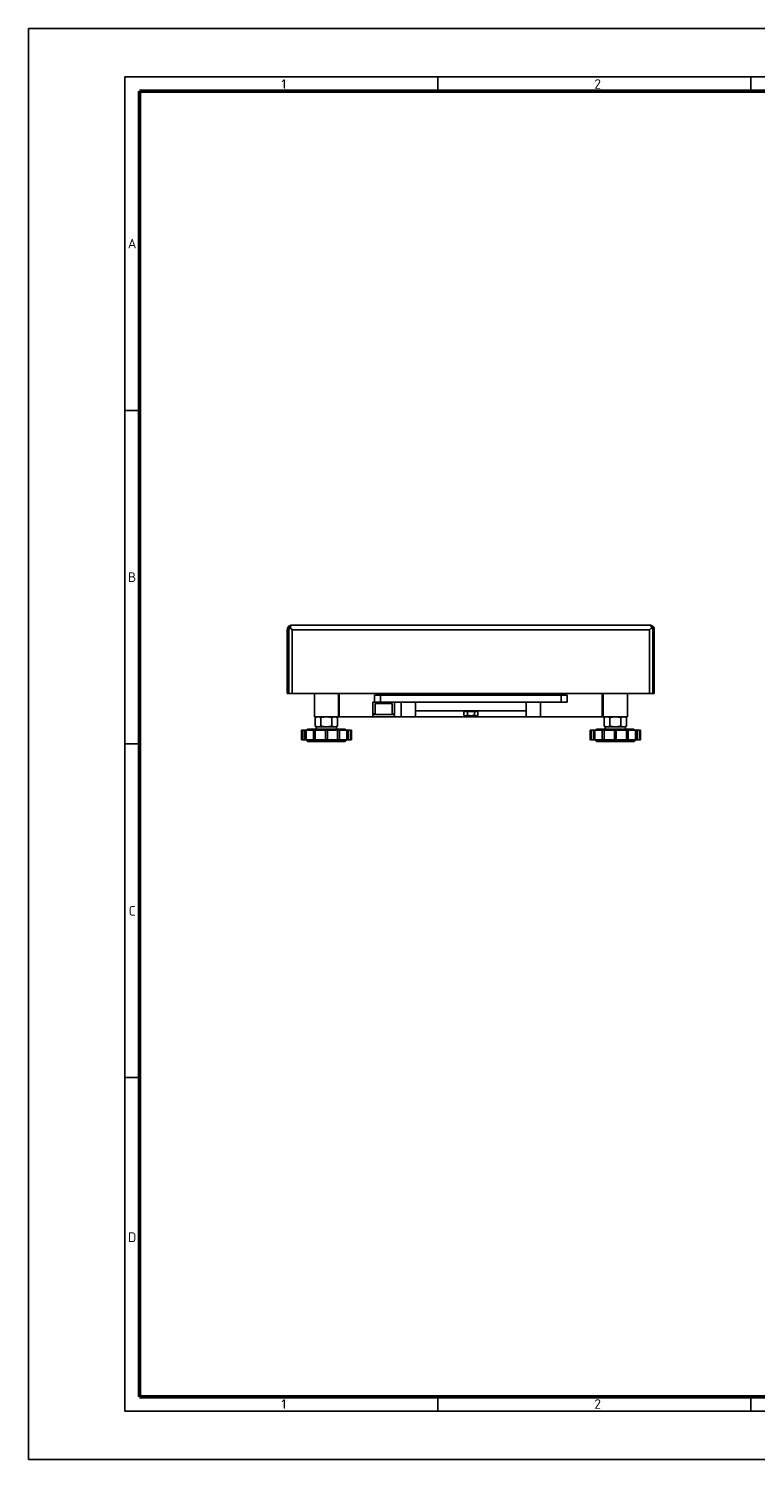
# Model space of a CAD drawing. Header units: millimetres. Extents: x 0 to 1680, y 0 to 1188.
# Tile 1 of 8: x 0 to 604, y 0 to 1188. Entities that reach past the tile are written whole.
import ezdxf

# ---------------------------------------------------------------- set-up
doc = ezdxf.new("R2010")
doc.units = ezdxf.units.MM
doc.header["$LTSCALE"] = 4
for name, color, linetype in [('00_COMPONENTS', 7, 'Continuous'), ('02___PRT_ALL_AXES', 7, 'Continuous'), ('AXES', 7, 'Continuous')]:
    doc.layers.add(name, color=color, linetype=linetype)
doc.layers.add('AM_BOR', color=7, linetype='Continuous', lineweight=50)
doc.styles.add('Note', font='isocpeur.ttf')

# ---------------------------------------------------------------- blocks, each defined once
blk = doc.blocks.new('MT_ISO_A3')
at = {"layer": 'AM_BOR', "lineweight": 25}
for p, q in [((20, 287), (410, 287)), ((20, 10), (20, 287)), ((85, 287), (85, 284)), ((150, 287), (150, 284)), ((20, 217.75), (23, 217.75)), ((20, 148.5), (23, 148.5)), ((20, 79.25), (23, 79.25)), ((85, 13), (85, 10)), ((150, 13), (150, 10)), ((410, 10), (20, 10))]:
    blk.add_line(p, q, dxfattribs=at)
at = {"layer": 'AM_BOR', "lineweight": 50}
for p, q in [((23, 284), (407, 284)), ((23, 13), (23, 284)), ((407, 13), (23, 13))]:
    blk.add_line(p, q, dxfattribs=at)
at = {"layer": 'Defpoints', "lineweight": 25}
for p, q in [((0, 0), (0, 297)), ((0, 297), (420, 297)), ((420, 0), (0, 0))]:
    blk.add_line(p, q, dxfattribs=at)
at = {"layer": 'AM_BOR', "lineweight": 25, "char_height": 2, "style": 'Note'}
for s, insert, attachment_point in [('\\fISOCPEUR|b0|i0;\\H2.0000;1', (52.5, 285.5), 4), ('\\fISOCPEUR|b0|i0;\\H2.0000;2', (117.5, 285.5), 4), ('\\fISOCPEUR|b0|i0;\\H2.0000;A', (21.5, 252.37), 5), ('\\fISOCPEUR|b0|i0;\\H2.0000;B', (21.5, 183.12), 5), ('\\fISOCPEUR|b0|i0;\\H2.0000;C', (21.5, 113.87), 5), ('\\fISOCPEUR|b0|i0;\\H2.0000;D', (21.5, 46.12), 5), ('\\fISOCPEUR|b0|i0;\\H2.0000;1', (52.5, 11.5), 4), ('\\fISOCPEUR|b0|i0;\\H2.0000;2', (117.5, 11.5), 4)]:
    blk.add_mtext(s, dxfattribs=dict(at, insert=insert, attachment_point=attachment_point))

msp = doc.modelspace()

# ---------------------------------------------------------------- linework, layer by layer
at = {"color": 7, "linetype": 'Continuous'}
for p, q in [((217, 690.8), (219, 688.8)), ((515.8, 692.8), (218.9, 692.8)), ((515.8, 688.8), (517.7, 690.8)), ((214.9, 635.8), (214.9, 688.8)), ((519.8, 688.8), (519.8, 635.8)), ((216.1, 635.8), (214.9, 635.8)), ((219, 635.8), (216.1, 635.8)), ((219, 635.8), (515.8, 635.8)), ((237.4, 616.6), (237.4, 635.8)), ((257.4, 616.6), (257.4, 635.8)), ((258.1, 635.8), (258.1, 616.6)), ((287.4, 634.6), (287.4, 628.6)), ((287.4, 634.6), (292.4, 634.6)), ((292.4, 634.6), (442.4, 634.6)), ((321.4, 634.6), (321.4, 635.8)), ((348.4, 635.8), (348.4, 634.6)), ((386.4, 634.6), (386.4, 635.8)), ((413.4, 634.6), (413.4, 635.8)), ((442.4, 634.6), (447.4, 634.6)), ((447.4, 634.6), (447.4, 628.6)), ((476.6, 635.8), (476.6, 616.6)), ((477.4, 616.6), (477.4, 635.8)), ((497.4, 616.6), (497.4, 635.8)), ((518.6, 635.8), (515.8, 635.8)), ((519.8, 635.8), (518.6, 635.8)), ((286.4, 618.6), (285.9, 619.1)), ((287.9, 619.1), (285.9, 619.1)), ((299, 628.6), (303.9, 628.6)), ((303.9, 619.1), (301.9, 619.1)), ((303.4, 618.6), (303.9, 619.1)), ((303.9, 628.6), (442.4, 628.6)), ((321.4, 616.6), (321.4, 628.6)), ((413.4, 621.6), (321.4, 621.6)), ((362.9, 621.1), (361.6, 621.1)), ((361.6, 621.1), (361.6, 617.9)), ((361.6, 617.9), (362.4, 617.5)), ((362.9, 621.6), (362.9, 621.1)), ((364.5, 621.1), (362.9, 621.1)), ((370.3, 621.1), (364.5, 621.1)), ((364.5, 621.1), (364.5, 617.9)), ((371.8, 621.1), (370.3, 621.1)), ((370.3, 621.1), (370.3, 617.9)), ((371.8, 621.6), (371.8, 621.1)), ((373.2, 621.1), (371.8, 621.1)), ((373.2, 617.9), (372.4, 617.5)), ((373.2, 621.1), (373.2, 617.9)), ((413.4, 616.6), (413.4, 628.6)), ((447.4, 628.6), (442.4, 628.6)), ((237.4, 616.6), (238, 616.6)), ((238, 616.6), (239.3, 616.6)), ((239.3, 616.6), (239.4, 616.6)), ((239.4, 616.6), (240.5, 616.6)), ((240.5, 616.6), (242.4, 616.6)), ((242.4, 616.6), (242.7, 616.6)), ((242.7, 616.6), (247.4, 616.6)), ((247.4, 616.6), (252.1, 616.6)), ((252.1, 616.6), (252.1, 616.6)), ((252.1, 616.6), (252.4, 616.6)), ((252.4, 616.6), (254.3, 616.6)), ((254.3, 616.6), (255.3, 616.6)), ((255.3, 616.6), (255.4, 616.6)), ((255.4, 616.6), (255.4, 616.6)), ((255.4, 616.6), (257.4, 616.6)), ((258.1, 616.6), (257.4, 616.6)), ((285.9, 616.6), (258.1, 616.6)), ((309.5, 616.6), (303.9, 616.6)), ((313.4, 616.6), (309.5, 616.6)), ((321.4, 616.6), (313.4, 616.6)), ((413.4, 616.6), (321.4, 616.6)), ((363.1, 617.5), (362.4, 617.5)), ((367.4, 617.5), (363.1, 617.5)), ((371.7, 617.5), (367.4, 617.5)), ((372.4, 617.5), (371.7, 617.5)), ((421.4, 616.6), (413.4, 616.6)), ((425.2, 616.6), (421.4, 616.6)), ((476.6, 616.6), (425.2, 616.6)), ((477.4, 616.6), (476.6, 616.6)), ((477.4, 616.6), (479.4, 616.6)), ((479.4, 616.6), (479.4, 616.6)), ((479.4, 616.6), (479.4, 616.6)), ((479.4, 616.6), (480.5, 616.6)), ((480.5, 616.6), (482.4, 616.6)), ((482.4, 616.6), (482.7, 616.6)), ((482.7, 616.6), (482.7, 616.6)), ((482.7, 616.6), (487.4, 616.6)), ((487.4, 616.6), (492.1, 616.6)), ((492.1, 616.6), (492.4, 616.6)), ((492.4, 616.6), (494.3, 616.6)), ((494.3, 616.6), (495.4, 616.6)), ((495.4, 616.6), (495.4, 616.6)), ((495.4, 616.6), (496.8, 616.6)), ((496.8, 616.6), (497.4, 616.6))]:
    msp.add_line(p, q, dxfattribs=at)
at = {"color": 3, "linetype": 'Continuous'}
for p, q in [((216.1, 635.8), (216.1, 688.8)), ((216.1, 635.8), (216.1, 688.8)), ((518.6, 635.8), (518.6, 688.8)), ((518.6, 635.8), (518.6, 688.8))]:
    msp.add_line(p, q, dxfattribs=at)
at = {"color": 9, "linetype": 'Continuous'}
for p, q in [((219, 688.8), (219, 635.8)), ((219, 688.8), (515.8, 688.8)), ((515.8, 635.8), (515.8, 688.8)), ((292.4, 634.6), (292.4, 628.6)), ((309.5, 634.6), (309.5, 635.8)), ((425.2, 634.6), (425.2, 635.8)), ((442.4, 634.6), (442.4, 628.6)), ((309.5, 616.6), (309.5, 628.6)), ((425.2, 616.6), (425.2, 628.6))]:
    msp.add_line(p, q, dxfattribs=at)
at = {"color": 7, "linetype": 'Continuous'}
for points in [[(217, 690.8), (218, 689.8), (219, 688.8)], [(515.8, 688.8), (516.8, 689.8), (517.7, 690.8)]]:
    msp.add_lwpolyline(points, dxfattribs=at)
for centre, start, end in [((218.9, 688.8), 150.8362, 180), ((218.9, 688.8), 136.2408, 150.8362), ((218.9, 688.8), 90, 136.2408), ((515.8, 688.8), 43.7592, 90), ((515.8, 688.8), 29.1638, 43.7592), ((515.8, 688.8), 0, 29.1638)]:
    msp.add_arc(centre, 4, start, end, dxfattribs=at)
at = {"color": 3, "linetype": 'Continuous'}
for centre, start, end in [((218.9, 688.8), 157.5, 180), ((218.9, 688.8), 130.7591, 157.5), ((515.8, 688.8), 22.5, 49.2409), ((515.8, 688.8), 0, 22.5)]:
    msp.add_arc(centre, 2.8, start, end, dxfattribs=at)
at = {"color": 7, "linetype": 'Continuous'}
for points, knots in [([(215.4, 690.8), (215.5, 690.4), (215.7, 689.7), (216, 689.1), (216.1, 688.8)], [0, 0, 0, 0, 0.50935, 1, 1, 1, 1]), ([(216.1, 688.8), (216.3, 689.1), (216.7, 689.7), (216.9, 690.4), (217, 690.8)], [0, 0, 0, 0, 0.487284, 1, 1, 1, 1]), ([(217, 690.8), (217.2, 691.1), (217.5, 691.6), (217.9, 692.2), (218.1, 692.4)], [0, 0, 0, 0, 0.554987, 1, 1, 1, 1]), ([(218.1, 692.4), (218.2, 692.5), (218.5, 692.7), (218.8, 692.8), (218.9, 692.8)], [0, 0, 0, 0, 0.548906, 1, 1, 1, 1]), ([(516.7, 692.4), (516.5, 692.5), (516.3, 692.7), (516, 692.8), (515.8, 692.8)], [0, 0, 0, 0, 0.548906, 1, 1, 1, 1]), ([(517.7, 690.8), (517.6, 691.1), (517.3, 691.6), (516.9, 692.2), (516.7, 692.4)], [0, 0, 0, 0, 0.554987, 1, 1, 1, 1]), ([(517.7, 690.8), (517.8, 690.4), (518.1, 689.7), (518.4, 689.1), (518.6, 688.8)], [0, 0, 0, 0, 0.512716, 1, 1, 1, 1]), ([(518.6, 688.8), (518.8, 689.1), (519.1, 689.7), (519.3, 690.4), (519.3, 690.8)], [0, 0, 0, 0, 0.49065, 1, 1, 1, 1]), ([(363.1, 617.5), (362.9, 617.5), (362.7, 617.5), (362.3, 617.6), (362, 617.7), (361.7, 617.8), (361.6, 617.9)], [0, 0, 0, 0, 0.240405, 0.485503, 0.738357, 1, 1, 1, 1]), ([(364.5, 617.9), (364.4, 617.8), (364.2, 617.7), (363.8, 617.6), (363.4, 617.5), (363.2, 617.5), (363.1, 617.5)], [0, 0, 0, 0, 0.261643, 0.514497, 0.759595, 1, 1, 1, 1]), ([(367.4, 617.5), (367.1, 617.5), (366.7, 617.5), (365.7, 617.6), (365, 617.8), (364.5, 617.9)], [0, 0, 0, 0, 0.250049, 0.500099, 1, 1, 1, 1]), ([(370.3, 617.9), (369.8, 617.8), (369.1, 617.6), (368.1, 617.5), (367.6, 617.5), (367.4, 617.5)], [0, 0, 0, 0, 0.499901, 0.749952, 1, 1, 1, 1]), ([(371.7, 617.5), (371.6, 617.5), (371.3, 617.5), (371, 617.6), (370.6, 617.7), (370.4, 617.8), (370.3, 617.9)], [0, 0, 0, 0, 0.240405, 0.485503, 0.738357, 1, 1, 1, 1]), ([(373.2, 617.9), (373, 617.8), (372.8, 617.7), (372.5, 617.6), (372.1, 617.5), (371.8, 617.5), (371.7, 617.5)], [0, 0, 0, 0, 0.261643, 0.514497, 0.759595, 1, 1, 1, 1])]:
    msp.add_open_spline(points, degree=3, knots=knots, dxfattribs=at)
at = {"layer": '00_COMPONENTS', "color": 7, "linetype": 'Continuous'}
for p, q in [((231.8, 606.2), (231.1, 605.5)), ((231.8, 606.2), (238.9, 606.2)), ((238.9, 608.2), (239.4, 608.2)), ((238.9, 606.2), (238.9, 608.2)), ((238.9, 606.2), (255.9, 606.2)), ((239.4, 608.2), (239.4, 608.2)), ((239.4, 608.2), (240.5, 608.2)), ((240.5, 608.2), (242.4, 608.2)), ((242.4, 608.2), (247.4, 608.2)), ((247.4, 608.2), (252.4, 608.2)), ((252.4, 608.2), (254.3, 608.2)), ((254.3, 608.2), (255.4, 608.2)), ((255.4, 608.2), (255.4, 608.2)), ((255.4, 608.2), (255.9, 608.2)), ((255.9, 606.2), (255.9, 608.2)), ((255.9, 606.2), (262.9, 606.2)), ((262.9, 606.2), (263.6, 605.5)), ((471.8, 606.2), (471.1, 605.5)), ((471.8, 606.2), (478.9, 606.2)), ((478.9, 608.2), (479.4, 608.2)), ((478.9, 606.2), (478.9, 608.2)), ((478.9, 606.2), (495.9, 606.2)), ((479.4, 608.2), (479.4, 608.2)), ((479.4, 608.2), (480.5, 608.2)), ((480.5, 608.2), (482.4, 608.2)), ((482.4, 608.2), (487.4, 608.2)), ((487.4, 608.2), (492.4, 608.2)), ((492.4, 608.2), (494.3, 608.2)), ((494.3, 608.2), (495.4, 608.2)), ((495.4, 608.2), (495.4, 608.2)), ((495.4, 608.2), (495.9, 608.2)), ((495.9, 606.2), (495.9, 608.2)), ((495.9, 606.2), (502.9, 606.2)), ((502.9, 606.2), (503.6, 605.5)), ((227.4, 605.5), (226.6, 605.5)), ((226.6, 605.5), (226.6, 597.5)), ((227.4, 597.5), (226.6, 597.5)), ((227.4, 605.5), (229.3, 605.5)), ((227.4, 597.5), (227.4, 605.5)), ((229.3, 597.5), (227.4, 597.5)), ((229.3, 605.5), (230.5, 605.5)), ((229.3, 597.5), (229.3, 605.5)), ((229.3, 597.5), (230.5, 597.5)), ((230.4, 597.5), (230.4, 597.5)), ((230.4, 597.5), (231.7, 596.2)), ((230.5, 605.5), (236.6, 605.5)), ((230.5, 597.5), (230.5, 605.5)), ((236.6, 597.5), (230.5, 597.5)), ((247.4, 596.2), (231.7, 596.2)), ((236.6, 605.5), (238.1, 605.5)), ((236.6, 597.5), (236.6, 605.5)), ((236.6, 597.5), (238.1, 597.5)), ((238.1, 605.5), (246.6, 605.5)), ((238.1, 597.5), (238.1, 605.5)), ((246.6, 597.5), (238.1, 597.5)), ((246.6, 605.5), (246.6, 597.5)), ((248.2, 605.5), (246.6, 605.5)), ((248.2, 597.5), (246.6, 597.5)), ((263.1, 596.2), (247.4, 596.2)), ((248.2, 605.5), (256.7, 605.5)), ((248.2, 605.5), (248.2, 597.5)), ((256.7, 597.5), (248.2, 597.5)), ((258.2, 605.5), (256.7, 605.5)), ((256.7, 597.5), (256.7, 605.5)), ((258.2, 597.5), (256.7, 597.5)), ((258.2, 605.5), (258.2, 597.5)), ((258.2, 605.5), (264.3, 605.5)), ((264.3, 597.5), (258.2, 597.5)), ((264.3, 597.5), (263.1, 596.2)), ((265.5, 605.5), (264.3, 605.5)), ((264.3, 597.5), (264.3, 605.5)), ((265.5, 597.5), (264.3, 597.5)), ((264.4, 597.5), (264.3, 597.5)), ((265.5, 605.5), (265.5, 597.5)), ((265.5, 605.5), (267.4, 605.5)), ((267.4, 597.5), (265.5, 597.5)), ((268.2, 605.5), (267.4, 605.5)), ((267.4, 597.5), (267.4, 605.5)), ((268.2, 597.5), (267.4, 597.5)), ((268.2, 605.5), (268.2, 597.5)), ((467.4, 605.5), (466.6, 605.5)), ((466.6, 605.5), (466.6, 597.5)), ((467.4, 597.5), (466.6, 597.5)), ((467.4, 605.5), (469.3, 605.5)), ((467.4, 597.5), (467.4, 605.5)), ((469.3, 597.5), (467.4, 597.5)), ((469.3, 605.5), (470.5, 605.5)), ((469.3, 597.5), (469.3, 605.5)), ((469.3, 597.5), (470.5, 597.5)), ((470.4, 597.5), (470.4, 597.5)), ((470.4, 597.5), (471.7, 596.2)), ((470.5, 605.5), (476.6, 605.5)), ((470.5, 597.5), (470.5, 605.5)), ((476.6, 597.5), (470.5, 597.5)), ((487.4, 596.2), (471.7, 596.2)), ((476.6, 605.5), (478.1, 605.5)), ((476.6, 597.5), (476.6, 605.5)), ((476.6, 597.5), (478.1, 597.5)), ((478.1, 605.5), (486.6, 605.5)), ((478.1, 597.5), (478.1, 605.5)), ((486.6, 597.5), (478.1, 597.5)), ((486.6, 605.5), (486.6, 597.5)), ((488.2, 605.5), (486.6, 605.5)), ((488.2, 597.5), (486.6, 597.5)), ((503.1, 596.2), (487.4, 596.2)), ((488.2, 605.5), (496.7, 605.5)), ((488.2, 605.5), (488.2, 597.5)), ((496.7, 597.5), (488.2, 597.5)), ((498.2, 605.5), (496.7, 605.5)), ((496.7, 597.5), (496.7, 605.5)), ((498.2, 597.5), (496.7, 597.5)), ((498.2, 605.5), (498.2, 597.5)), ((498.2, 605.5), (504.3, 605.5)), ((504.3, 597.5), (498.2, 597.5)), ((504.3, 597.5), (503.1, 596.2)), ((505.5, 605.5), (504.3, 605.5)), ((504.3, 597.5), (504.3, 605.5)), ((505.5, 597.5), (504.3, 597.5)), ((504.4, 597.5), (504.3, 597.5)), ((505.5, 605.5), (505.5, 597.5)), ((505.5, 605.5), (507.4, 605.5)), ((507.4, 597.5), (505.5, 597.5)), ((508.2, 605.5), (507.4, 605.5)), ((507.4, 597.5), (507.4, 605.5)), ((508.2, 597.5), (507.4, 597.5)), ((508.2, 605.5), (508.2, 597.5))]:
    msp.add_line(p, q, dxfattribs=at)
at = {"layer": '02___PRT_ALL_AXES', "color": 7, "linetype": 'Continuous'}
for p, q in [((239.4, 616.6), (238.1, 615.9)), ((238.1, 608.9), (238.1, 615.9)), ((238.1, 608.9), (239.4, 608.2)), ((242.8, 608.9), (242.8, 615.9)), ((252, 608.9), (252, 615.9)), ((255.4, 616.6), (255.4, 616.6)), ((255.4, 616.6), (256.6, 615.9)), ((256.6, 608.9), (255.4, 608.2)), ((256.6, 608.9), (256.6, 615.9)), ((479.4, 616.6), (478.2, 615.9)), ((478.2, 608.9), (478.2, 615.9)), ((478.2, 608.9), (479.4, 608.2)), ((479.4, 616.6), (479.4, 616.6)), ((482.8, 608.9), (482.8, 615.9)), ((492, 608.9), (492, 615.9)), ((495.4, 616.6), (496.6, 615.9)), ((496.6, 608.9), (495.4, 608.2)), ((496.6, 608.9), (496.6, 615.9))]:
    msp.add_line(p, q, dxfattribs=at)
for points, knots in [([(240.5, 616.6), (240.3, 616.6), (239.9, 616.6), (239.3, 616.4), (238.7, 616.2), (238.3, 616), (238.1, 615.9)], [0, 0, 0, 0, 0.240405, 0.485503, 0.738357, 1, 1, 1, 1]), ([(240.5, 608.2), (240.3, 608.2), (239.9, 608.2), (239.3, 608.4), (238.7, 608.6), (238.3, 608.8), (238.1, 608.9)], [0, 0, 0, 0, 0.240405, 0.485503, 0.738357, 1, 1, 1, 1]), ([(242.8, 615.9), (242.6, 616), (242.2, 616.2), (241.6, 616.4), (241, 616.6), (240.6, 616.6), (240.5, 616.6)], [0, 0, 0, 0, 0.261643, 0.514497, 0.759595, 1, 1, 1, 1]), ([(242.8, 608.9), (242.6, 608.8), (242.2, 608.6), (241.6, 608.4), (241, 608.2), (240.6, 608.2), (240.5, 608.2)], [0, 0, 0, 0, 0.261643, 0.514497, 0.759595, 1, 1, 1, 1]), ([(247.4, 616.6), (247, 616.6), (246.2, 616.6), (245, 616.4), (243.9, 616.2), (243.1, 616), (242.8, 615.9)], [0, 0, 0, 0, 0.249991, 0.499985, 0.749988, 1, 1, 1, 1]), ([(247.4, 608.2), (247, 608.2), (246.2, 608.2), (245, 608.4), (243.9, 608.6), (243.1, 608.8), (242.8, 608.9)], [0, 0, 0, 0, 0.249991, 0.499985, 0.749988, 1, 1, 1, 1]), ([(252, 615.9), (251.6, 616), (250.9, 616.2), (249.7, 616.4), (248.6, 616.6), (247.8, 616.6), (247.4, 616.6)], [0, 0, 0, 0, 0.250012, 0.500015, 0.750009, 1, 1, 1, 1]), ([(252, 608.9), (251.6, 608.8), (250.9, 608.6), (249.7, 608.4), (248.6, 608.2), (247.8, 608.2), (247.4, 608.2)], [0, 0, 0, 0, 0.250012, 0.500015, 0.750009, 1, 1, 1, 1]), ([(254.3, 616.6), (254.1, 616.6), (253.7, 616.6), (253.1, 616.4), (252.6, 616.2), (252.2, 616), (252, 615.9)], [0, 0, 0, 0, 0.240405, 0.485503, 0.738357, 1, 1, 1, 1]), ([(254.3, 608.2), (254.1, 608.2), (253.7, 608.2), (253.1, 608.4), (252.6, 608.6), (252.2, 608.8), (252, 608.9)], [0, 0, 0, 0, 0.240405, 0.485503, 0.738357, 1, 1, 1, 1]), ([(255.2, 616.5), (255.1, 616.5), (254.8, 616.6), (254.5, 616.6), (254.3, 616.6)], [0, 0, 0, 0, 0.503027, 1, 1, 1, 1]), ([(256.6, 608.9), (256.4, 608.8), (256.1, 608.6), (255.5, 608.4), (254.9, 608.2), (254.5, 608.2), (254.3, 608.2)], [0, 0, 0, 0, 0.261643, 0.514497, 0.759595, 1, 1, 1, 1]), ([(255.7, 616.3), (255.6, 616.4), (255.5, 616.4), (255.3, 616.5), (255.2, 616.5)], [0, 0, 0, 0, 0.252383, 1, 1, 1, 1]), ([(256.6, 615.9), (256.5, 615.9), (256.2, 616.1), (255.9, 616.3), (255.7, 616.3)], [0, 0, 0, 0, 0.255388, 1, 1, 1, 1]), ([(479.1, 616.3), (479, 616.3), (478.7, 616.2), (478.4, 616), (478.2, 615.9)], [0, 0, 0, 0, 0.244814, 1, 1, 1, 1]), ([(480.5, 608.2), (480.3, 608.2), (479.9, 608.2), (479.3, 608.4), (478.7, 608.6), (478.3, 608.8), (478.2, 608.9)], [0, 0, 0, 0, 0.240405, 0.485503, 0.738357, 1, 1, 1, 1]), ([(479.6, 616.5), (479.5, 616.5), (479.4, 616.4), (479.2, 616.4), (479.1, 616.3)], [0, 0, 0, 0, 0.247785, 1, 1, 1, 1]), ([(480.5, 616.6), (480.3, 616.6), (480, 616.6), (479.7, 616.5), (479.6, 616.5)], [0, 0, 0, 0, 0.496972, 1, 1, 1, 1]), ([(482.8, 615.9), (482.6, 616), (482.2, 616.2), (481.6, 616.4), (481.1, 616.6), (480.7, 616.6), (480.5, 616.6)], [0, 0, 0, 0, 0.261643, 0.514497, 0.759595, 1, 1, 1, 1]), ([(482.8, 608.9), (482.6, 608.8), (482.2, 608.6), (481.6, 608.4), (481.1, 608.2), (480.7, 608.2), (480.5, 608.2)], [0, 0, 0, 0, 0.261643, 0.514497, 0.759595, 1, 1, 1, 1]), ([(487.4, 616.6), (487, 616.6), (486.2, 616.6), (485.1, 616.4), (483.9, 616.2), (483.1, 616), (482.8, 615.9)], [0, 0, 0, 0, 0.249991, 0.499985, 0.749988, 1, 1, 1, 1]), ([(487.4, 608.2), (487, 608.2), (486.2, 608.2), (485.1, 608.4), (483.9, 608.6), (483.1, 608.8), (482.8, 608.9)], [0, 0, 0, 0, 0.249991, 0.499985, 0.749988, 1, 1, 1, 1]), ([(492, 615.9), (491.6, 616), (490.9, 616.2), (489.7, 616.4), (488.6, 616.6), (487.8, 616.6), (487.4, 616.6)], [0, 0, 0, 0, 0.250012, 0.500015, 0.750009, 1, 1, 1, 1]), ([(492, 608.9), (491.6, 608.8), (490.9, 608.6), (489.7, 608.4), (488.6, 608.2), (487.8, 608.2), (487.4, 608.2)], [0, 0, 0, 0, 0.250012, 0.500015, 0.750009, 1, 1, 1, 1]), ([(494.3, 616.6), (494.1, 616.6), (493.7, 616.6), (493.1, 616.4), (492.6, 616.2), (492.2, 616), (492, 615.9)], [0, 0, 0, 0, 0.240405, 0.485503, 0.738357, 1, 1, 1, 1]), ([(494.3, 608.2), (494.1, 608.2), (493.7, 608.2), (493.1, 608.4), (492.6, 608.6), (492.2, 608.8), (492, 608.9)], [0, 0, 0, 0, 0.240405, 0.485503, 0.738357, 1, 1, 1, 1]), ([(496.6, 615.9), (496.4, 616), (496.1, 616.2), (495.5, 616.4), (494.9, 616.6), (494.5, 616.6), (494.3, 616.6)], [0, 0, 0, 0, 0.261643, 0.514497, 0.759595, 1, 1, 1, 1]), ([(496.6, 608.9), (496.4, 608.8), (496.1, 608.6), (495.5, 608.4), (494.9, 608.2), (494.5, 608.2), (494.3, 608.2)], [0, 0, 0, 0, 0.261643, 0.514497, 0.759595, 1, 1, 1, 1])]:
    msp.add_open_spline(points, degree=3, knots=knots, dxfattribs=at)
at = {"layer": 'AXES', "color": 7, "linetype": 'Continuous'}
for p, q in [((285.9, 619.1), (285.9, 628.6)), ((285.9, 628.6), (287.3, 628.6)), ((285.9, 616.6), (285.9, 618.6)), ((285.9, 618.6), (287.9, 618.6)), ((287.3, 628.6), (287.4, 628.6)), ((287.4, 628.6), (287.9, 628.6)), ((287.9, 628.6), (288, 628.6)), ((287.9, 627.5), (289.3, 627.5)), ((287.9, 618.6), (287.9, 627.5)), ((287.9, 618.6), (290.3, 618.6)), ((288, 628.6), (288.2, 628.6)), ((288.2, 628.6), (289.9, 628.6)), ((289.3, 627.5), (290.3, 627.5)), ((289.9, 628.6), (291.5, 628.6)), ((298.5, 627.5), (290.3, 627.5)), ((290.3, 618.6), (293.9, 618.6)), ((291.5, 628.6), (291.9, 628.6)), ((291.9, 628.6), (292.1, 628.6)), ((292.1, 628.6), (292.4, 628.6)), ((292.4, 628.6), (294.9, 628.6)), ((293.9, 618.6), (294.9, 618.6)), ((297.4, 628.6), (294.9, 628.6)), ((294.9, 618.6), (295.9, 618.6)), ((295.9, 618.6), (301.9, 618.6)), ((297.6, 628.6), (297.4, 628.6)), ((297.9, 628.6), (297.6, 628.6)), ((298.2, 628.6), (297.9, 628.6)), ((299, 628.6), (298.2, 628.6)), ((300.4, 627.5), (298.5, 627.5)), ((301.9, 627.5), (300.4, 627.5)), ((301.9, 618.6), (301.9, 627.5)), ((301.9, 618.6), (303.9, 618.6)), ((303.9, 619.1), (303.9, 628.6)), ((303.9, 616.6), (303.9, 618.6))]:
    msp.add_line(p, q, dxfattribs=at)
at = {"layer": 'AXES', "color": 3, "linetype": 'Continuous'}
msp.add_line((285.9, 616.6), (303.9, 616.6), dxfattribs=at)

# ---------------------------------------------------------------- block references
at = {"lineweight": 0, "xscale": 4, "yscale": 4, "zscale": 4}
msp.add_blockref('MT_ISO_A3', (0, 0), dxfattribs=at)

doc.saveas('drawing.dxf')
